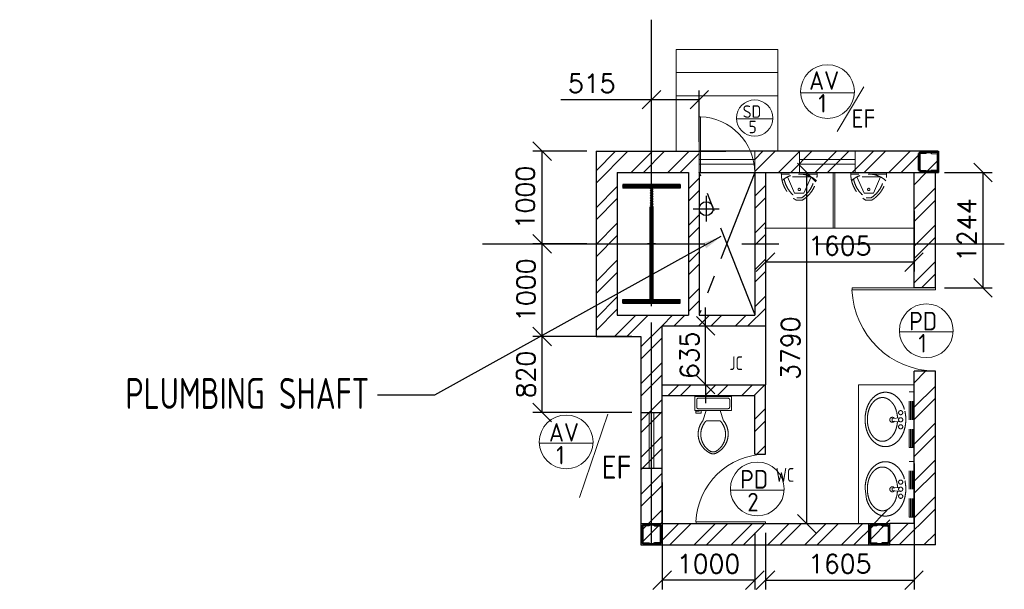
# Model space of a CAD drawing. Extents: x -7650383 to 4934791, y -114316 to 1826789.
# Tile 1 of 256: x 406439 to 417074, y -15706 to -9557. Entities that reach past the tile are written whole.
import ezdxf
from ezdxf.enums import TextEntityAlignment as Align

# ---------------------------------------------------------------- set-up
doc = ezdxf.new("R2010")
doc.units = 0
doc.header["$LTSCALE"] = 800
doc.header["$MEASUREMENT"] = 0
for name, pattern in [('1 NORTH ELEVATION$0$NORTH ELEVATION$0$HIDDEN', [0.375, 0.25, -0.125]), ('CENTER', [2, 1.25, -0.25, 0.25, -0.25]), ('CENTER2', [1.125, 0.75, -0.125, 0.125, -0.125])]:
    doc.linetypes.add(name, pattern=pattern)
doc.layers.get('0').update_dxf_attribs({"linetype": 'CONTINUOUS'})
for name, color, linetype, lineweight in [('2CON', 1, 'CONTINUOUS', 13), ('A-DOOR TAG', 3, 'CONTINUOUS', 15), ('A-WIN TAG', 3, 'CONTINUOUS', 13), ('ARROW', 3, 'CONTINUOUS', 13), ('CCONTHIN', 15, '1 NORTH ELEVATION$0$NORTH ELEVATION$0$HIDDEN', 13), ('CHAT', 11, 'CONTINUOUS', 13), ('COLUMN', 6, 'CONTINUOUS', 30), ('DOOR', 235, 'CONTINUOUS', 13), ('STAIR', 4, 'CONTINUOUS', 13), ('WALL HATCH', 251, 'CONTINUOUS', 13), ('WIN', 31, 'CONTINUOUS', 13)]:
    doc.layers.add(name, color=color, linetype=linetype, lineweight=lineweight)
for name, color, linetype in [('CENTER', 2, 'CENTER'), ('CL', 2, 'CENTER2'), ('COL', 1, 'CENTER'), ('GRID', 8, 'CENTER'), ('HATCH', 9, 'CONTINUOUS'), ('RAINWATER', 2, 'CONTINUOUS'), ('TEXT', 3, 'CONTINUOUS'), ('WALL', 6, 'CONTINUOUS'), ('WALL1', 6, 'CONTINUOUS')]:
    doc.layers.add(name, color=color, linetype=linetype)
doc.styles.add('ROAMNS', font='ROMANS.shx')
doc.styles.add('ROMANS', font='ISO9.shx', dxfattribs={"width": 0.8})
doc.styles.get("Standard").update_dxf_attribs({"font": 'ISO9'})
doc.dimstyles.new('DIM INT 1', dxfattribs={"dimtxt": 200, "dimasz": 200, "dimexe": 100, "dimexo": 100, "dimgap": 75, "dimtad": 1, "dimdec": 0, "dimzin": 13, "dimdsep": 46, "dimlunit": 5, "dimtxsty": 'ROAMNS', "dimblk1": 'OBLIQUE', "dimblk2": 'OBLIQUE', "dimsah": 1, "dimcen": 0.09, "dimclrd": 9, "dimclre": 9, "dimclrt": 4, "dimadec": 0, "dimazin": 0, "dimtfac": 1, "dimtdec": 0, "dimtix": 1, "dimtmove": 2, "dimatfit": 3, "dimldrblk": 'OBLIQUE', "dimfxl": 1, "dimtolj": 1, "dimtzin": 13, "dimarcsym": 0})
doc.dimstyles.new('FIC-100', dxfattribs={"dimscale": 100, "dimtxt": 2.5, "dimasz": 2, "dimexe": 1, "dimexo": 1, "dimgap": 1, "dimtad": 1, "dimdec": 0, "dimrnd": 1, "dimzin": 0, "dimdsep": 46, "dimtxsty": 'Standard', "dimcen": 0.09, "dimclrd": 1, "dimclre": 1, "dimclrt": 3, "dimadec": 0, "dimazin": 0, "dimtfac": 1, "dimtdec": 0, "dimtofl": 0, "dimtmove": 0, "dimatfit": 3, "dimfxl": 1.5, "dimtolj": 1, "dimtzin": 0, "dimarcsym": 0})
pattern_1 = [(45, (-49069.52, -212816.6), (-198.87378, 198.87378), []), (45, (-48936.94, -212816.6), (-198.87378, 198.87378), [])]
pattern_2 = [(45, (-49069.52, 0), (-198.87378, 198.87378), []), (45, (-48936.94, 0), (-198.87378, 198.87378), [])]

# ---------------------------------------------------------------- blocks, each defined once
blk = doc.blocks.new('SERVICE BUILDING-ARCH$0$dd1')
at = {"layer": 'DOOR'}
blk.add_lwpolyline([(-1000, 975), (0, 975), (0, 1000), (-1000, 1000)], close=True, dxfattribs=at)
blk.add_arc((13, 1014), 1014, 182.2093, 269.2412, dxfattribs=at)
blk = doc.blocks.new('A$C14326149')
at = {"layer": 'COL'}
h = blk.add_hatch(dxfattribs=at)
h.set_pattern_fill('ANSI31', color=256, scale=100, style=0)
h.paths.add_polyline_path([(310, 640), (0, 640), (0, 600), (310, 600)])
h.paths.add_polyline_path([(0, 600), (0, 640), (-310, 640), (-310, 600)])
h.paths.add_polyline_path([(0, -640), (0, -600), (-310, -600), (-310, -640)])
h.paths.add_polyline_path([(0, -600), (0, -640), (310, -640), (310, -600)])
h.paths.add_polyline_path([(-16, 0), (0, 0), (0, 600), (-16, 600)])
h.paths.add_polyline_path([(0, 0), (16, 0), (16, 600), (0, 600)])
h.paths.add_polyline_path([(16, 0), (0, 0), (0, -600), (16, -600)])
h.paths.add_polyline_path([(-16, -600), (0, -600), (0, 0), (-16, 0)])
for p, q in [((310, 640), (-310, 640)), ((-310, 640), (-310, 600)), ((310, 640), (310, 600)), ((310, 600), (-310, 600)), ((-16, -600), (-16, 600)), ((16, -600), (16, 600)), ((-310, -600), (310, -600)), ((-310, -640), (-310, -600)), ((310, -640), (310, -600)), ((-310, -640), (310, -640))]:
    blk.add_line(p, q, dxfattribs=at)
at = {"layer": 'COL', "color": 2}
for p, q in [((0, -672), (0, 672)), ((44, 0), (-44, 0))]:
    blk.add_line(p, q, dxfattribs=at)
blk = doc.blocks.new('Stub column')
at = {"layer": 'COL', "linetype": 'ByBlock'}
for p, q in [((90, 108), (-90, 108)), ((-90, 100), (-90, 108)), ((-90, 100), (-90, 108)), ((90, 100), (90, 108)), ((-108, 90), (-108, -90)), ((-108, 90), (-100, 90)), ((-108, 90), (-100, 90)), ((-108, 90), (-108, -90)), ((-25, 100), (-100, 100)), ((-100, 100), (-100, -100)), ((-100, 100), (-100, -100)), ((-25, 100), (-100, 100)), ((-25, 100), (100, 100)), ((100, 100), (100, -100)), ((108, 90), (100, 90)), ((108, 90), (108, -90)), ((-108, -90), (-100, -90)), ((-108, -90), (-100, -90)), ((-100, -100), (-25, -100)), ((-100, -100), (-25, -100)), ((-90, -100), (-90, -108)), ((-90, -100), (-90, -108)), ((100, -100), (-25, -100)), ((90, -100), (90, -108)), ((108, -90), (100, -90)), ((90, -108), (-90, -108))]:
    blk.add_line(p, q, dxfattribs=at)
for points in [[(-25, -100), (-25, -97, 0.401544), (-31, -91), (-88, -88, -0.401544), (-94, -82), (-94, 82, -0.401544), (-88, 88), (-31, 91, 0.401544), (-25, 97), (-25, 100)], [(-25, -100), (-25, -97, 0.401544), (-31, -91), (-88, -88, -0.401544), (-94, -82), (-94, 82, -0.401544), (-88, 88), (-31, 91, 0.401544), (-25, 97), (-25, 100)], [(25, -100), (25, -97, -0.401544), (31, -91), (88, -88, 0.401544), (94, -82), (94, 82, 0.401544), (88, 88), (31, 91, -0.401544), (25, 97), (25, 100)]]:
    blk.add_lwpolyline(points, format="xyb", dxfattribs=at)
blk = doc.blocks.new('_Oblique')
at = {"color": 0, "linetype": 'ByBlock', "lineweight": -2}
blk.add_line((-0.5, -0.5), (0.5, 0.5), dxfattribs=at)
blk = doc.blocks.new('*D517')
at = {"layer": 'WALL1', "color": 9, "lineweight": -2, "transparency": 16777216}
for p, q in [((412564, -10977), (411983, -10977)), ((412083, -11977), (412083, -10977)), ((412564, -11977), (411983, -11977))]:
    blk.add_line(p, q, dxfattribs=at)
at = {"layer": 'WALL1', "color": 9, "lineweight": -2, "transparency": 16777216, "xscale": 200, "yscale": 200, "zscale": 200}
for p, rotation in [((412083, -10977), 90), ((412083, -11977), 270)]:
    blk.add_blockref('_Oblique', p, dxfattribs=dict(at, rotation=rotation))
at = {"layer": 'WALL1', "color": 4, "transparency": 16777216, "insert": (411900, -11477), "char_height": 200, "attachment_point": 5, "rotation": 90, "style": 'ROAMNS'}
blk.add_mtext('\\A1;1000', dxfattribs=at)
blk = doc.blocks.new('Toilet')
for p, q in [((9.5, -7), (9.5, -3)), ((-10, -9.5), (-8, -9.5)), ((-10, -10.5), (-10, -9.5)), ((-7, -10.5), (-10, -10.5)), ((-8, -9.5), (-8, -9)), ((-7, -9), (-7, -10.5)), ((-4, -9), (-6, -15)), ((4, -9), (6, -15)), ((4, -15), (-4, -15))]:
    blk.add_line(p, q)
blk.add_lwpolyline([(10.5, -9), (10.5, -1), (-10.5, -1), (-10.5, -9)], close=True)
for points in [[(-9.5, -3), (-9.5, -7)], [(8.5, -2), (-8.5, -2)], [(-8.5, -8), (8.5, -8)]]:
    blk.add_lwpolyline(points)
for centre, radius, start, end in [((-8.62, -2.88), 0.884, 81.8699, 188.1301), ((8.62, -2.88), 0.884, 351.8699, 98.1301), ((-8.62, -7.12), 0.884, 171.8699, 278.1301), ((8.62, -7.12), 0.884, 261.8699, 8.1301), ((3.52, -22.58), 12.17, 141.4691, 247.9714), ((4.2, -22.82), 11.33, 136.3677, 238.9468), ((-3.52, -22.58), 12.17, 292.0284, 38.5307), ((-4.2, -22.82), 11.33, 301.053, 43.6321), ((0, -28.88), 4, 245.7318, 294.2682), ((0, -30), 4, 254.8605, 285.1395)]:
    blk.add_arc(centre, radius, start, end)
blk = doc.blocks.new('*U16')
for p, q in [((-43, 235), (-121, 59)), ((-43, 235), (58, 235)), ((-27, 308), (43, 308)), ((-20, 283), (35, 283)), ((58, 235), (136, 59)), ((-186, 29), (201, 29)), ((-186, 29), (-186, 12)), ((-186, 12), (201, 12)), ((-121, 59), (136, 59)), ((201, 12), (201, 29))]:
    blk.add_line(p, q)
blk.add_circle((7, 194), 12.7)
for centre, radius, start, end in [((148, 24), 334, 121.6971, 179.1551), ((148, 24), 309, 123.0108, 169.3055), ((-133, 24), 309, 10.6945, 56.9892), ((-133, 24), 334, 0.8449, 58.3029), ((8, 300), 273, 227.252, 312.748)]:
    blk.add_arc(centre, radius, start, end)
blk = doc.blocks.new('clm')
at = {"layer": 'COL', "linetype": 'ByBlock'}
for p, q in [((38261, 118607), (38261, 118427)), ((38261, 118607), (38269, 118607)), ((38261, 118607), (38269, 118607)), ((38261, 118607), (38261, 118427)), ((38344, 118617), (38269, 118617)), ((38269, 118617), (38269, 118417)), ((38269, 118617), (38269, 118417)), ((38344, 118617), (38269, 118617)), ((38459, 118625), (38279, 118625)), ((38279, 118617), (38279, 118625)), ((38279, 118617), (38279, 118625)), ((38344, 118617), (38469, 118617)), ((38459, 118617), (38459, 118625)), ((38469, 118617), (38469, 118417)), ((38477, 118607), (38469, 118607)), ((38477, 118607), (38477, 118427)), ((38261, 118427), (38269, 118427)), ((38261, 118427), (38269, 118427)), ((38269, 118417), (38344, 118417)), ((38269, 118417), (38344, 118417)), ((38279, 118417), (38279, 118409)), ((38279, 118417), (38279, 118409)), ((38459, 118409), (38279, 118409)), ((38469, 118417), (38344, 118417)), ((38459, 118417), (38459, 118409)), ((38477, 118427), (38469, 118427))]:
    blk.add_line(p, q, dxfattribs=at)
for points in [[(38344, 118417), (38344, 118420, 0.401544), (38338, 118426), (38280, 118429, -0.401544), (38275, 118435), (38275, 118599, -0.401544), (38280, 118605), (38338, 118608, 0.401544), (38344, 118614), (38344, 118617)], [(38344, 118417), (38344, 118420, 0.401544), (38338, 118426), (38280, 118429, -0.401544), (38275, 118435), (38275, 118599, -0.401544), (38280, 118605), (38338, 118608, 0.401544), (38344, 118614), (38344, 118617)], [(38394, 118417), (38394, 118420, -0.401544), (38399, 118426), (38457, 118429, 0.401544), (38463, 118435), (38463, 118599, 0.401544), (38457, 118605), (38399, 118608, -0.401544), (38394, 118614), (38394, 118617)]]:
    blk.add_lwpolyline(points, format="xyb", dxfattribs=at)
blk = doc.blocks.new('*D518')
at = {"layer": 'WALL1', "color": 9, "lineweight": -2, "transparency": 16777216}
for p, q in [((413049, -12977), (411983, -12977)), ((412083, -13797), (412083, -12977)), ((413049, -13797), (411983, -13797))]:
    blk.add_line(p, q, dxfattribs=at)
at = {"layer": 'WALL1', "color": 9, "lineweight": -2, "transparency": 16777216, "xscale": 200, "yscale": 200, "zscale": 200}
for p, rotation in [((412083, -12977), 90), ((412083, -13797), 270)]:
    blk.add_blockref('_Oblique', p, dxfattribs=dict(at, rotation=rotation))
at = {"layer": 'WALL1', "color": 4, "transparency": 16777216, "insert": (411908, -13387), "char_height": 200, "attachment_point": 5, "rotation": 90, "style": 'ROAMNS'}
blk.add_mtext('\\A1;820', dxfattribs=at)
blk = doc.blocks.new('*D1379')
at = {"layer": 'WALL1', "color": 9, "lineweight": -2, "transparency": 16777216}
for p, q in [((412564, -11977), (411983, -11977)), ((412083, -12977), (412083, -11977)), ((412564, -12977), (411983, -12977))]:
    blk.add_line(p, q, dxfattribs=at)
at = {"layer": 'WALL1', "color": 9, "lineweight": -2, "transparency": 16777216, "xscale": 200, "yscale": 200, "zscale": 200}
for p, rotation in [((412083, -11977), 90), ((412083, -12977), 270)]:
    blk.add_blockref('_Oblique', p, dxfattribs=dict(at, rotation=rotation))
at = {"layer": 'WALL1', "color": 4, "transparency": 16777216, "insert": (411908, -12477), "char_height": 200, "attachment_point": 5, "rotation": 90, "style": 'ROAMNS'}
blk.add_mtext('\\A1;1000', dxfattribs=at)
blk = doc.blocks.new('*D1380')
at = {"layer": 'WALL1', "color": 9, "lineweight": -2, "transparency": 16777216}
for p, q in [((416429, -11207), (416944, -11207)), ((416844, -12451), (416844, -11207)), ((416429, -12451), (416944, -12451))]:
    blk.add_line(p, q, dxfattribs=at)
at = {"layer": 'WALL1', "color": 9, "lineweight": -2, "transparency": 16777216, "xscale": 200, "yscale": 200, "zscale": 200}
for p, rotation in [((416844, -11207), 90), ((416844, -12451), 270)]:
    blk.add_blockref('_Oblique', p, dxfattribs=dict(at, rotation=rotation))
at = {"layer": 'WALL1', "color": 4, "transparency": 16777216, "insert": (416669, -11829), "char_height": 200, "attachment_point": 5, "rotation": 90, "style": 'ROAMNS'}
blk.add_mtext('\\A1;1244', dxfattribs=at)
blk = doc.blocks.new('*D1381')
at = {"layer": 'WALL1', "color": 9, "lineweight": -2, "transparency": 16777216}
for p, q in [((412285, -10420), (413264, -10420)), ((413264, -10877), (413264, -10320)), ((413264, -10420), (413779, -10420)), ((413779, -10877), (413779, -10320))]:
    blk.add_line(p, q, dxfattribs=at)
at = {"layer": 'WALL1', "color": 9, "lineweight": -2, "transparency": 16777216, "xscale": 200, "yscale": 200, "zscale": 200, "rotation": 180}
blk.add_blockref('_Oblique', (413264, -10420), dxfattribs=at)
at = {"layer": 'WALL1', "color": 9, "lineweight": -2, "transparency": 16777216, "xscale": 200, "yscale": 200, "zscale": 200}
blk.add_blockref('_Oblique', (413779, -10420), dxfattribs=at)
at = {"layer": 'WALL1', "color": 4, "transparency": 16777216, "insert": (412617, -10245), "char_height": 200, "attachment_point": 5, "style": 'ROAMNS'}
blk.add_mtext('\\A1;515', dxfattribs=at)
blk = doc.blocks.new('*D1382')
at = {"layer": 'WALL1', "color": 9, "lineweight": -2, "transparency": 16777216}
for p, q in [((414494, -11622), (414494, -12274)), ((416099, -11622), (416099, -12274)), ((416099, -12174), (414494, -12174))]:
    blk.add_line(p, q, dxfattribs=at)
at = {"layer": 'WALL1', "color": 9, "lineweight": -2, "transparency": 16777216, "xscale": 200, "yscale": 200, "zscale": 200, "rotation": 180}
blk.add_blockref('_Oblique', (414494, -12174), dxfattribs=at)
at = {"layer": 'WALL1', "color": 9, "lineweight": -2, "transparency": 16777216, "xscale": 200, "yscale": 200, "zscale": 200}
blk.add_blockref('_Oblique', (416099, -12174), dxfattribs=at)
at = {"layer": 'WALL1', "color": 4, "transparency": 16777216, "insert": (415296, -11999), "char_height": 200, "attachment_point": 5, "style": 'ROAMNS'}
blk.add_mtext('\\A1;1605', dxfattribs=at)
blk = doc.blocks.new('*D1383')
at = {"layer": 'WALL1', "color": 9, "lineweight": -2, "transparency": 16777216}
for p, q in [((414673, -11207), (415039, -11207)), ((414939, -11207), (414939, -14997)), ((414673, -14997), (415039, -14997))]:
    blk.add_line(p, q, dxfattribs=at)
at = {"layer": 'WALL1', "color": 9, "lineweight": -2, "transparency": 16777216, "xscale": 200, "yscale": 200, "zscale": 200}
for p, rotation in [((414939, -11207), 90), ((414939, -14997), 270)]:
    blk.add_blockref('_Oblique', p, dxfattribs=dict(at, rotation=rotation))
at = {"layer": 'WALL1', "color": 4, "transparency": 16777216, "insert": (414764, -13102), "char_height": 200, "attachment_point": 5, "rotation": 90, "style": 'ROAMNS'}
blk.add_mtext('\\A1;3790', dxfattribs=at)
blk = doc.blocks.new('*D1384')
at = {"layer": 'WALL1', "color": 9, "lineweight": -2, "transparency": 16777216}
for p, q in [((413379, -14554), (413379, -15706)), ((414379, -15097), (414379, -15706)), ((414379, -15606), (413379, -15606))]:
    blk.add_line(p, q, dxfattribs=at)
at = {"layer": 'WALL1', "color": 9, "lineweight": -2, "transparency": 16777216, "xscale": 200, "yscale": 200, "zscale": 200, "rotation": 180}
blk.add_blockref('_Oblique', (413379, -15606), dxfattribs=at)
at = {"layer": 'WALL1', "color": 9, "lineweight": -2, "transparency": 16777216, "xscale": 200, "yscale": 200, "zscale": 200}
blk.add_blockref('_Oblique', (414379, -15606), dxfattribs=at)
at = {"layer": 'WALL1', "color": 4, "transparency": 16777216, "insert": (413879, -15431), "char_height": 200, "attachment_point": 5, "style": 'ROAMNS'}
blk.add_mtext('\\A1;1000', dxfattribs=at)
blk = doc.blocks.new('*D1385')
at = {"layer": 'WALL1', "color": 9, "lineweight": -2, "transparency": 16777216}
for p, q in [((416099, -14347), (416099, -15706)), ((414494, -15097), (414494, -15706)), ((414494, -15606), (416099, -15606))]:
    blk.add_line(p, q, dxfattribs=at)
at = {"layer": 'WALL1', "color": 9, "lineweight": -2, "transparency": 16777216, "xscale": 200, "yscale": 200, "zscale": 200, "rotation": 180}
blk.add_blockref('_Oblique', (414494, -15606), dxfattribs=at)
at = {"layer": 'WALL1', "color": 9, "lineweight": -2, "transparency": 16777216, "xscale": 200, "yscale": 200, "zscale": 200}
blk.add_blockref('_Oblique', (416099, -15606), dxfattribs=at)
at = {"layer": 'WALL1', "color": 4, "transparency": 16777216, "insert": (415296, -15431), "char_height": 200, "attachment_point": 5, "style": 'ROAMNS'}
blk.add_mtext('\\A1;1605', dxfattribs=at)
blk = doc.blocks.new('*D1386')
at = {"layer": 'WALL1', "color": 9, "lineweight": -2, "transparency": 16777216}
for p, q in [((413848, -12862), (413848, -12662)), ((413779, -12862), (413948, -12862)), ((413848, -13497), (413848, -12862)), ((413729, -13497), (413948, -13497)), ((413848, -13497), (413848, -13697))]:
    blk.add_line(p, q, dxfattribs=at)
at = {"layer": 'WALL1', "color": 9, "lineweight": -2, "transparency": 16777216, "xscale": 200, "yscale": 200, "zscale": 200}
for p, rotation in [((413848, -12862), 270), ((413848, -13497), 90)]:
    blk.add_blockref('_Oblique', p, dxfattribs=dict(at, rotation=rotation))
at = {"layer": 'WALL1', "color": 4, "transparency": 16777216, "insert": (413673, -13180), "char_height": 200, "attachment_point": 5, "rotation": 90, "style": 'ROAMNS'}
blk.add_mtext('\\A1;635', dxfattribs=at)

msp = doc.modelspace()

# ---------------------------------------------------------------- hatches: boundary and pattern name
at = {"layer": 'WALL HATCH'}
h = msp.add_hatch(dxfattribs=at)
h.set_pattern_fill('ANSI32', color=256, scale=750, style=0)
h.set_pattern_definition(pattern_2)
h.paths.add_polyline_path([(413148.8, -15226.9), (413378.8, -15226.9), (413378.8, -12747.4), (412893.8, -12747.4), (412893.8, -11207.4), (413778.8, -11207.4), (413778.8, -10977.4), (412663.8, -10977.4), (412663.8, -12977.4), (413148.8, -12977.4)])
h = msp.add_hatch(dxfattribs=at)
h.set_pattern_fill('ANSI32', color=256, scale=750, style=0)
h.set_pattern_definition(pattern_2)
h.paths.add_polyline_path([(414378.8, -10977.4), (414378.8, -11207.4), (416358.8, -11207.4), (416358.8, -10977.4)])
h = msp.add_hatch(dxfattribs=at)
h.set_pattern_fill('ANSI32', color=256, scale=750, style=0)
h.set_pattern_definition([(45, (-49069.52, -2e-05), (-198.87378, 198.87378), []), (45, (-48936.94, -2e-05), (-198.87378, 198.87378), [])])
h.paths.add_polyline_path([(414378.8, -12747.4), (414493.8, -12747.4), (414493.8, -12747.4), (414378.8, -12747.4), (413778.8, -12747.4), (413778.8, -11207.4), (413663.8, -11207.4), (413663.8, -12747.4), (413378.8, -12747.4), (413378.8, -12862.4), (413978.8, -12862.4), (414493.8, -12862.4), (414493.8, -11207.4), (414378.8, -11207.4)])
h = msp.add_hatch(dxfattribs=at)
h.set_pattern_fill('ANSI32', color=256, scale=750, style=0)
h.set_pattern_definition([(45, (-48799.5, 0.0008), (-198.87378, 198.87378), []), (45, (-48666.92, 0.0008), (-198.87378, 198.87378), [])])
h.paths.add_polyline_path([(416328.8, -11207.4), (416098.8, -11207.4), (416098.8, -12451.2), (416328.8, -12451.2)])
h = msp.add_hatch(dxfattribs=at)
h.set_pattern_fill('ANSI32', color=256, scale=750, style=0)
h.set_pattern_definition(pattern_1)
h.paths.add_polyline_path([(416328.8, -13351.2), (416098.8, -13351.2), (416098.8, -14996.9), (415838.8, -14996.9), (415838.8, -15226.9), (416328.8, -15226.9)])
h = msp.add_hatch(dxfattribs=at)
h.set_pattern_fill('ANSI32', color=256, scale=750, style=0)
h.set_pattern_definition(pattern_1)
h.paths.add_polyline_path([(414493.8, -13496.9), (413378.8, -13496.9), (413378.8, -13611.9), (414378.8, -13611.9), (414378.8, -14246.9), (414493.8, -14246.9)])
h = msp.add_hatch(dxfattribs=at)
h.set_pattern_fill('ANSI32', color=256, scale=750, style=0)
h.set_pattern_definition([(45, (-8272.05, -200284.75), (-198.87378, 198.87378), []), (45, (-8139.47, -200284.75), (-198.87378, 198.87378), [])])
h.paths.add_polyline_path([(415608.8, -15226.9), (415838.8, -15226.9), (415838.8, -14851.2), (415608.8, -14851.2)])
h = msp.add_hatch(dxfattribs=at)
h.set_pattern_fill('ANSI32', color=256, scale=750, style=0)
h.set_pattern_definition([(45, (-8302.04, -200196.75), (-198.87378, 198.87378), []), (45, (-8169.46, -200196.75), (-198.87378, 198.87378), [])])
h.paths.add_polyline_path([(415663.8, -15226.9), (415568.8, -15226.9), (413378.8, -15226.9), (413378.8, -15111.9), (415663.8, -15111.9)])
h.paths.add_polyline_path([(415663.8, -15111.9), (413378.8, -15111.9), (413378.8, -14996.9), (413388.8, -14996.9), (415663.8, -14996.9)])

# ---------------------------------------------------------------- linework, layer by layer
msp.add_line((414493.8, -12862.4), (414493.8, -13496.9))
at = {"layer": '2CON'}
msp.add_line((412789.7, -13815.4), (412484.6, -14715.9), dxfattribs=at)
at = {"layer": 'A-DOOR TAG', "color": 1}
for p, q in [((415555, -10283.2), (415267.6, -10765.7)), ((415454, -10345.3), (414873.9, -10345.3)), ((414573.2, -10627.2), (414181.7, -10627.2)), ((416521.4, -12926.6), (415941.4, -12926.6)), ((412631.8, -14127.4), (412051.7, -14127.4)), ((414695.9, -14634.3), (414115.9, -14634.3))]:
    msp.add_line(p, q, dxfattribs=at)
for centre, radius in [((415164, -10333.1), 290.3), ((414377.5, -10619), 195.9), ((416231.4, -12914.4), 290.3), ((412341.7, -14115.2), 290.3), ((414405.9, -14622.1), 290.3)]:
    msp.add_circle(centre, radius, dxfattribs=at)
at = {"layer": 'CCONTHIN', "linetype": 'Continuous'}
for p, q in [((415225.8, -11207.4), (415225.8, -11807.4)), ((415241.8, -11207.4), (415241.8, -11807.4)), ((416098.8, -11807.4), (414483.8, -11807.4)), ((416098.8, -13496.9), (415498.8, -13496.9)), ((415498.8, -14996.9), (415498.8, -13496.9))]:
    msp.add_line(p, q, dxfattribs=at)
at = {"layer": 'CCONTHIN'}
for p, q in [((416047.7, -13575.9), (416098.8, -13575.9)), ((416047.7, -14175.9), (416047.7, -13575.9)), ((416060.7, -14175.9), (416060.7, -13575.9)), ((416074.5, -14175.9), (416074.5, -13575.9)), ((416087.5, -14175.9), (416087.5, -13575.9)), ((416098.8, -14175.9), (416098.8, -13575.9)), ((415952, -13853.5), (415862.9, -13862.5)), ((415862.9, -13862.5), (415862.9, -13889.4)), ((415862.9, -13889.4), (415952, -13898.3)), ((416047.7, -14176.4), (416098.8, -14176.4)), ((416047.7, -14325.9), (416098.8, -14325.9)), ((416047.7, -14925.9), (416047.7, -14325.9)), ((416060.7, -14925.9), (416060.7, -14325.9)), ((416074.5, -14925.9), (416074.5, -14325.9)), ((416087.5, -14925.9), (416087.5, -14325.9)), ((416098.8, -14925.9), (416098.8, -14325.9)), ((415952, -14603.5), (415862.9, -14612.5)), ((415862.9, -14612.5), (415862.9, -14639.4)), ((415862.9, -14639.4), (415952, -14648.3)), ((416047.7, -14926.4), (416098.8, -14926.4))]:
    msp.add_line(p, q, dxfattribs=at)
for points in [[(415701.6, -14140.9, -0.1069454), (415627.6, -14071.5, -0.0815881), (415585.1, -13981.4, -0.0697201), (415569.8, -13871.9, -0.0697201), (415585.1, -13762.5, -0.0815881), (415627.6, -13672.4, -0.1069454), (415701.6, -13603, -0.2770668), (415878.3, -13603)], [(415878.3, -13603, -0.1069454), (415952.3, -13672.4, -0.0815881), (415994.8, -13762.5, -0.1401213), (415994.8, -13981.4)], [(415919.9, -13893.7, -0.0537435), (415907.5, -13965.7, -0.0815881), (415872.8, -14039.1, -0.1069454), (415816.5, -14091.9, -0.2770668), (415698.5, -14091.9, -0.1069454), (415642.2, -14039.1, -0.0815881), (415607.6, -13965.7, -0.0697201), (415594.4, -13871.9, -0.0697201), (415607.6, -13778.1, -0.0815881), (415642.2, -13704.8, -0.1069454), (415698.5, -13651.9, -0.2770668), (415816.5, -13651.9, -0.1069454), (415872.8, -13704.8, -0.0815881), (415907.5, -13778.1, -0.0595755), (415920.3, -13858.2)], [(415994.8, -13981.4, -0.0815881), (415952.3, -14071.5, -0.1069454), (415878.3, -14140.9, -0.2770668), (415701.6, -14140.9)], [(415701.6, -14890.9, -0.1069454), (415627.6, -14821.5, -0.0815881), (415585.1, -14731.4), (415569.8, -14621.9, -0.0697201), (415585.1, -14512.5, -0.0815881), (415627.6, -14422.4, -0.1069454), (415701.6, -14353, -0.2770668), (415878.3, -14353)], [(415878.3, -14353, -0.1069454), (415952.3, -14422.4, -0.0815881), (415994.8, -14512.5, -0.1401213), (415994.8, -14731.4)], [(415919.9, -14643.7, -0.0537435), (415907.5, -14715.7, -0.0815881), (415872.8, -14789.1, -0.1069454), (415816.5, -14841.9, -0.2770668), (415698.5, -14841.9, -0.1069454), (415642.2, -14789.1, -0.0815881), (415607.6, -14715.7, -0.0697201), (415594.4, -14621.9, -0.0697201), (415607.6, -14528.1, -0.0815881), (415642.2, -14454.8, -0.1069454), (415698.5, -14401.9, -0.2770668), (415816.5, -14401.9, -0.1069454), (415872.8, -14454.8, -0.0815881), (415907.5, -14528.1, -0.0595755), (415920.3, -14608.2)], [(415994.8, -14731.4, -0.0815881), (415952.3, -14821.5, -0.1069454), (415878.3, -14890.9, -0.2770668), (415701.6, -14890.9)]]:
    msp.add_lwpolyline(points, format="xyb", dxfattribs=at)
for centre in [(415954.3, -13798.9), (415954.3, -13875.9), (415954.3, -13951.6), (415954.3, -14548.9), (415954.3, -14625.9), (415954.3, -14701.6)]:
    msp.add_circle(centre, 22.5, dxfattribs=at)
for centre in [(415864.3, -13875.9), (415864.3, -14625.9)]:
    msp.add_arc(centre, 27, 35.7391, 324.2607, dxfattribs=at)
at = {"layer": 'CENTER', "linetype": 'CENTER'}
for p, q in [((414378.8, -11207.4), (413778.8, -12737.4)), ((414378.8, -12737.4), (413778.8, -11207.4))]:
    msp.add_line(p, q, dxfattribs=at)
at = {"layer": 'CL'}
for p, q in [((413853.8, -11459.8), (413853.8, -11734.9)), ((413713.9, -11597.4), (413993.7, -11597.4))]:
    msp.add_line(p, q, dxfattribs=at)
at = {"layer": 'GRID', "linetype": 'CENTER2', "ltscale": 4}
for p, q in [((413263.8, -15226.9), (413263.8, -9557.2)), ((411438.7, -11977.4), (417073.8, -11977.4))]:
    msp.add_line(p, q, dxfattribs=at)
at = {"layer": 'HATCH', "color": 1}
msp.add_line((416363.5, -10977.8), (416363.5, -11207.4), dxfattribs=at)
at = {"layer": 'RAINWATER'}
msp.add_circle((413853.8, -11597.4), 75, dxfattribs=at)
at = {"layer": 'STAIR'}
for p, q in [((414628.8, -9877.4), (413528.9, -9877.4)), ((413528.9, -9877.4), (413528.9, -10977.4)), ((414628.8, -9877.4), (414628.8, -10977.4)), ((414628.8, -10127.4), (413528.9, -10127.4)), ((414628.8, -10377.4), (413528.9, -10377.4))]:
    msp.add_line(p, q, dxfattribs=at)
at = {"layer": 'WALL'}
for p, q in [((412663.8, -10977.4), (412663.8, -12977.4)), ((412663.8, -10977.4), (414067.4, -10977.4)), ((416358.8, -10977.4), (413778.8, -10977.4)), ((416363.5, -10977.4), (416363.5, -11207.4)), ((416363.8, -11207.4), (416363.8, -10977.4)), ((416363.8, -10977.4), (416363.8, -11207.4)), ((416363.8, -10977.4), (416363.8, -11207.4)), ((412893.8, -11207.4), (412893.8, -12747.4)), ((412893.8, -11207.4), (413663.8, -11207.4)), ((413663.8, -11207.4), (413663.8, -12747.4)), ((413778.8, -11207.4), (416363.5, -11207.4)), ((413778.8, -11207.4), (413778.8, -12747.4)), ((414378.8, -11207.4), (414378.8, -12747.4)), ((414493.8, -11207.4), (414493.8, -12862.4)), ((416098.8, -12451.2), (416098.8, -11207.4)), ((416328.8, -12451.2), (416328.8, -11207.4)), ((416328.8, -12451.2), (416098.8, -12451.2)), ((412893.8, -12747.4), (413378.8, -12747.4)), ((413378.8, -12747.4), (413663.8, -12747.4)), ((413778.8, -12747.4), (414378.8, -12747.4)), ((413378.8, -15226.9), (413378.8, -12862.4)), ((413378.8, -12862.4), (414493.8, -12862.4)), ((413378.8, -12862.4), (413978.8, -12862.4)), ((413378.8, -12862.4), (413978.8, -12862.4)), ((412663.8, -12977.4), (413148.8, -12977.4)), ((413148.8, -12977.4), (413148.8, -15226.9)), ((416098.8, -14996.9), (416098.8, -13351.2)), ((416328.8, -13351.2), (416098.8, -13351.2)), ((416328.8, -15226.9), (416328.8, -13351.2)), ((413378.8, -13496.9), (414493.8, -13496.9)), ((414493.8, -14246.9), (414493.8, -13496.9)), ((413378.8, -13611.9), (414378.8, -13611.9)), ((414378.8, -14246.9), (414378.8, -13611.9)), ((413148.8, -13797.4), (413378.8, -13797.4)), ((414378.8, -14246.9), (414493.8, -14246.9)), ((413148.8, -14397.4), (413378.8, -14397.4)), ((413148.8, -14996.9), (415838.8, -14996.9)), ((415608.8, -14996.9), (415608.8, -15226.9)), ((415608.8, -15226.9), (415608.8, -14996.9)), ((415838.8, -15226.9), (415838.8, -14996.9)), ((416098.8, -14996.9), (415838.8, -14996.9)), ((413148.8, -15226.9), (415838.8, -15226.9)), ((416328.8, -15226.9), (415838.8, -15226.9))]:
    msp.add_line(p, q, dxfattribs=at)
at = {"layer": 'WIN'}
for p, q in [((413778.8, -11067.4), (414378.8, -11067.4)), ((413778.8, -11117.4), (414378.8, -11117.4)), ((414863.3, -11067.4), (415463.3, -11067.4)), ((414863.3, -11117.4), (415463.3, -11117.4)), ((413238.8, -14397.4), (413238.8, -13797.4)), ((413288.8, -14397.4), (413288.8, -13797.4))]:
    msp.add_line(p, q, dxfattribs=at)
for points in [[(413778.8, -10977.4), (414378.8, -10977.4), (414378.8, -11207.4), (413778.8, -11207.4)], [(414863.3, -10977.4), (415463.3, -10977.4), (415463.3, -11207.4), (414863.3, -11207.4)], [(413148.8, -13797.4), (413378.8, -13797.4), (413378.8, -14397.4), (413148.8, -14397.4)]]:
    msp.add_lwpolyline(points, close=True, dxfattribs=at)

# ---------------------------------------------------------------- block references
at = {"layer": 'CCONTHIN', "rotation": 180}
for p in [(414866.4, -11195.7), (415616.4, -11195.7)]:
    msp.add_blockref('*U16', p, dxfattribs=at)
at = {"layer": 'CCONTHIN', "xscale": 18.75, "yscale": 18.75, "zscale": 18.75}
msp.add_blockref('Toilet', (413929.3, -13605.9), dxfattribs=at)
at = {"layer": 'CHAT'}
for p, xscale, yscale, zscale, rotation in [((414378.8, -11205.2), -0.5999773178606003, 0.5999773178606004, 0.5999773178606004, 90), ((414493.8, -14246.9), -0.7499999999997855, 0.7499999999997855, 0.7499999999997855, 180)]:
    msp.add_blockref('SERVICE BUILDING-ARCH$0$dd1', p, dxfattribs=dict(at, xscale=xscale, yscale=yscale, zscale=zscale, rotation=rotation))
at = {"layer": 'COL'}
msp.add_blockref('A$C14326149', (413263.8, -11977.4), dxfattribs=at)
msp.add_blockref('A$C14326149', (413263.8, -11977.4), dxfattribs=at)
at = {"layer": 'COL', "xscale": -1, "rotation": 180}
for p in [(413263.8, -15111.9), (415723.8, -15111.9)]:
    msp.add_blockref('Stub column', p, dxfattribs=at)
at = {"layer": 'COLUMN', "rotation": 180}
msp.add_blockref('clm', (454624, 107424.8), dxfattribs=at)
at = {"layer": 'DOOR', "xscale": 0.9, "yscale": 0.9, "zscale": 0.9}
msp.add_blockref('SERVICE BUILDING-ARCH$0$dd1', (416328.8, -13351.2), dxfattribs=at)

# ---------------------------------------------------------------- texts
at = {"layer": 'A-DOOR TAG', "linetype": 'Continuous', "style": 'ROMANS'}
for s, height, p in [('AV', 200, (414966.1, -10213.9)), ('1', 200, (415064.4, -10459.9)), ('SD', 135, (414248, -10548.9)), ('EF', 200, (415423.3, -10623.7)), ('5', 135, (414311.3, -10715)), ('PD', 200, (416045.6, -12810.6)), ('1', 200, (416145.5, -13049.7)), ('AV', 200, (412155.9, -14011.4)), ('1', 200, (412234.2, -14257.4)), ('PD', 200, (414220.1, -14518.4)), ('2', 200, (414298.3, -14764.3))]:
    msp.add_text(s, height=height, dxfattribs=at).set_placement(p, align=Align.MIDDLE_LEFT)
at = {"layer": 'A-WIN TAG'}
msp.add_text('EF', height=250, dxfattribs=at).set_placement((412885.5, -14387), align=Align.MIDDLE)
at = {"layer": 'TEXT', "attachment_point": 3, "style": 'ROMANS'}
for s, insert, char_height, width in [('JC', (414248.1, -13189.9), 150, 224.022), ('PLUMBING SHAFT', (410214.1, -13424.2), 334.327, 5240.366), ('WC', (414803.2, -14395.8), 150, 1143.279)]:
    msp.add_mtext(s, dxfattribs=dict(at, insert=insert, char_height=char_height, width=width))

# ---------------------------------------------------------------- dimensions: what is measured, and where the dimension line sits
at = {"layer": 'WALL1'}
dim = msp.add_linear_dim(base=(413778.8, -10419.9), p1=(413263.8, -10977.4), p2=(413778.8, -10977.4), dimstyle='DIM INT 1', override={"dimtmove": 1}, dxfattribs=at)
dim.commit()
dim.dimension.update_dxf_attribs({"geometry": '*D1381', "text_midpoint": (412617.5, -10369.8), "dimtype": 160})
dim = msp.add_linear_dim(base=(412083.3, -10977.4), p1=(412663.8, -11977.4), p2=(412663.8, -10977.4), angle=90, dimstyle='DIM INT 1', dxfattribs=at)
dim.commit()
dim.dimension.update_dxf_attribs({"geometry": '*D517', "text_midpoint": (411899.9, -11477.4), "dimtype": 160})
for base, p1, p2, picture, middle in [((414938.7333, -14996.9407), (414572.645, -11207.3725), (414572.645, -14996.9407), '*D1383', (414763.7333, -13102.1566)), ((416843.9, -11207.4), (416328.8, -12451.2), (416328.8, -11207.4), '*D1380', (416668.9, -11829.3)), ((412083.3, -11977.4), (412663.8, -12977.4), (412663.8, -11977.4), '*D1379', (411908.3, -12477.4)), ((413847.628, -12862.3725), (413629.3189, -13496.9403), (413678.7852, -12862.3725), '*D1386', (413672.628, -13179.6564)), ((412083.3, -12977.4), (413148.8, -13797.4), (413148.8, -12977.4), '*D518', (411908.3, -13387.4))]:
    dim = msp.add_linear_dim(base=base, p1=p1, p2=p2, angle=90, dimstyle='DIM INT 1', dxfattribs=at)
    dim.commit()
    dim.dimension.update_dxf_attribs({"geometry": picture, "text_midpoint": middle})
for base, p1, p2, picture, middle in [((414493.8, -12174.3), (416098.8, -11522.2), (414493.8, -11522.2), '*D1382', (415296.3, -11999.3)), ((416098.8, -15605.6), (414493.8, -14996.9), (416098.8, -14246.9), '*D1385', (415296.3, -15430.6)), ((413378.8, -15605.6), (414378.8, -14996.9), (413378.8, -14454), '*D1384', (413878.8, -15430.6))]:
    dim = msp.add_linear_dim(base=base, p1=p1, p2=p2, dimstyle='DIM INT 1', dxfattribs=at)
    dim.commit()
    dim.dimension.update_dxf_attribs({"geometry": picture, "text_midpoint": middle})

# ---------------------------------------------------------------- leaders
at = {"layer": 'ARROW', "linetype": 'Continuous', "ltscale": 3}
msp.add_leader([(414012.8, -11899), (410921, -13611.3), (410302.4, -13611.3)], dimstyle='FIC-100', override={"dimtad": 0, "dimfxl": 0.18}, dxfattribs=at)

doc.saveas('drawing.dxf')
